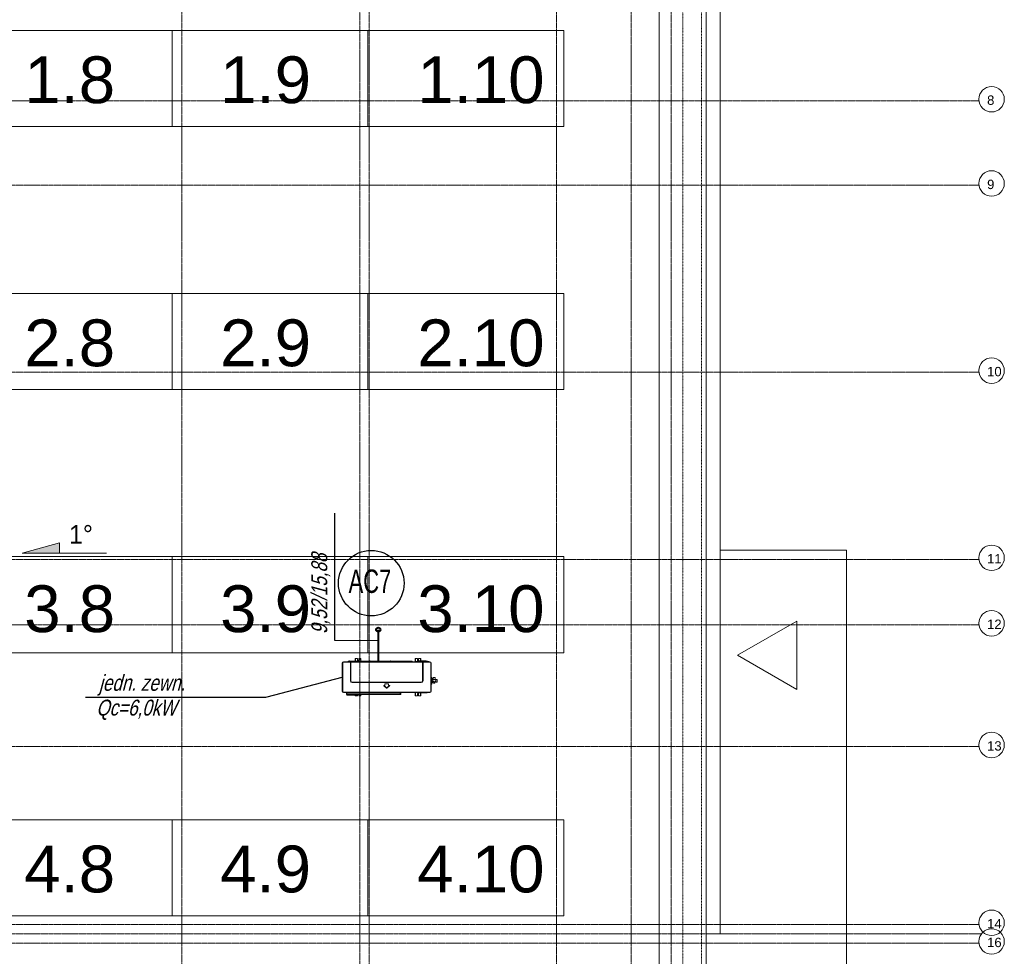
# Model space of a CAD drawing. Header units: millimetres. Extents: x 49908 to 79848, y -11883 to -3092.
# Tile 179 of 222: x 77227 to 78279, y -10441 to -9440. Entities that reach past the tile are written whole.
import ezdxf
from ezdxf.enums import TextEntityAlignment as Align

# ---------------------------------------------------------------- set-up
doc = ezdxf.new("R2010")
doc.units = ezdxf.units.MM
for name, pattern in [('0.5_0.5', [10, 5, -5]), ('B$GRUBA', [0]), ('DASHDOT', [1, 0.5, -0.25, 0, -0.25])]:
    doc.linetypes.add(name, pattern=pattern)
doc.layers.get('0').update_dxf_attribs({"color": 9, "lineweight": 9})
for name, color, linetype, lineweight in [('A_CIENKA', 9, 'Continuous', 9), ('A_HATCH', 9, 'Continuous', 9), ('A_OSIE', 9, 'DASHDOT', 9), ('A_WIDOK', 9, 'Continuous', 9), ('S_Klimatyzacja', 4, 'Continuous', 40), ('\x9dciany', 9, 'Continuous', 9)]:
    doc.layers.add(name, color=color, linetype=linetype, lineweight=lineweight)
doc.layers.add('A_WYMIAR', color=9, linetype='Continuous', lineweight=5, transparency=0.2)
doc.layers.add('S_Opis - woda', color=2, linetype='Continuous')
doc.layers.add('S_Opis CO', color=2, linetype='Continuous')
doc.styles.add('Arial', font='arial.ttf')
doc.styles.add('ARIAL 1.0', font='arial.ttf')
doc.styles.add('ROMANS', font='romanpl.shx', dxfattribs={"bigfont": 'romanbigpl.shx'})

msp = doc.modelspace()

# ---------------------------------------------------------------- hatches: boundary and pattern name
at = {"layer": 'A_CIENKA', "transparency": 33554687}
h = msp.add_hatch(color=256, dxfattribs=at)
h.dxf.hatch_style = 1
h.paths.add_polyline_path([(77269.7, -9999), (77229.7, -10010), (77269.7, -10010), (77269.7, -10009)])

# ---------------------------------------------------------------- linework, layer by layer
msp.add_line((77975.4, -10006.7), (78110.4, -10006.7))
at = {"layer": 'A_CIENKA'}
for p, q in [((77269.7, -9999), (77229.7, -10010)), ((77269.7, -10009), (77269.7, -9999)), ((77319.7, -10010), (77229.7, -10010)), ((77269.7, -10010), (77269.7, -10009)), ((77975.4, -10416.7), (77960.4, -10416.7))]:
    msp.add_line(p, q, dxfattribs=at)
for points in [[(77975.4, -10416.7), (77975.4, -8701.7), (76375.4, -8701.7)], [(77389.8, -9554.2), (77180.5, -9554.2), (77180.5, -9451.4), (77389.8, -9451.4), (77389.8, -9554.2)], [(77599.1, -9554.2), (77389.8, -9554.2), (77389.8, -9451.4), (77599.1, -9451.4), (77599.1, -9554.2)], [(77808.4, -9554.2), (77599.1, -9554.2), (77599.1, -9451.4), (77808.4, -9451.4), (77808.4, -9554.2)], [(77389.8, -9835.3), (77180.5, -9835.3), (77180.5, -9732.6), (77389.8, -9732.6), (77389.8, -9835.3)], [(77599.1, -9835.3), (77389.8, -9835.3), (77389.8, -9732.6), (77599.1, -9732.6), (77599.1, -9835.3)], [(77808.4, -9835.3), (77599.1, -9835.3), (77599.1, -9732.6), (77808.4, -9732.6), (77808.4, -9835.3)], [(77389.8, -10116.5), (77180.5, -10116.5), (77180.5, -10013.7), (77389.8, -10013.7), (77389.8, -10116.5)], [(77599.1, -10116.5), (77389.8, -10116.5), (77389.8, -10013.7), (77599.1, -10013.7), (77599.1, -10116.5)], [(77808.4, -10116.5), (77599.1, -10116.5), (77599.1, -10013.7), (77808.4, -10013.7), (77808.4, -10116.5)], [(77389.8, -10397.6), (77180.5, -10397.6), (77180.5, -10294.8), (77389.8, -10294.8), (77389.8, -10397.6)], [(77599.1, -10397.6), (77389.8, -10397.6), (77389.8, -10294.8), (77599.1, -10294.8), (77599.1, -10397.6)], [(77808.4, -10397.6), (77599.1, -10397.6), (77599.1, -10294.8), (77808.4, -10294.8), (77808.4, -10397.6)]]:
    msp.add_lwpolyline(points, dxfattribs=at)
at = {"layer": 'A_CIENKA', "ltscale": 0.2}
msp.add_lwpolyline([(77210.4, -8806.7), (77960.4, -8806.7), (77960.4, -11226.7), (75590.4, -11226.7), (75590.4, -8806.7), (77210.4, -8806.7)], dxfattribs=at)
msp.add_lwpolyline([(75640.5, -8856.8), (77910.3, -8856.8), (77910.3, -11176.6), (75640.5, -11176.6)], close=True, dxfattribs=at)
at = {"layer": 'A_CIENKA'}
msp.add_lwpolyline([(77994, -10119.2), (78057.4, -10082.6), (78057.4, -10155.8)], close=True, dxfattribs=at)
at = {"layer": 'A_HATCH'}
msp.add_line((78110.4, -10006.7), (78110.4, -11526.7), dxfattribs=at)
at = {"layer": 'A_OSIE', "ltscale": 0.3, "transparency": 33554559}
for p, q in [((77400.4, -8493), (77400.4, -11540.3)), ((77590.4, -8488.8), (77590.4, -11546.7)), ((77600.4, -8493), (77600.4, -11540.3)), ((77800.4, -8493), (77800.4, -11540.3)), ((77880.4, -8493), (77880.4, -11540.3)), ((77922.9, -8493), (77922.9, -11540.3)), ((75350.8, -9526.7), (78251.7, -9526.7)), ((78251.7, -9616.7), (75350.8, -9616.7)), ((78251.7, -9816.7), (75350.8, -9816.7)), ((78251.7, -10016.7), (75350.8, -10016.7)), ((75350.8, -10086.7), (78251.7, -10086.7)), ((78251.7, -10216.7), (75350.8, -10216.7)), ((78251.7, -10406.7), (75350.8, -10406.7)), ((78254.4, -10416.7), (75350.8, -10416.7)), ((78251.7, -10426.7), (75350.8, -10426.7))]:
    msp.add_line(p, q, dxfattribs=at)
at = {"layer": 'A_WIDOK', "linetype": '0.5_0.5', "ltscale": 0.02}
for points in [[(75595.5, -8811.8), (77955.3, -8811.8), (77955.3, -11221.6), (75595.5, -11221.6)], [(75615.5, -8831.8), (77935.3, -8831.8), (77935.3, -11201.6), (75615.5, -11201.6)]]:
    msp.add_lwpolyline(points, close=True, dxfattribs=at)
at = {"layer": 'A_WYMIAR'}
for centre in [(78265.3, -9525), (78265.3, -9615), (78265.3, -9815), (78265.3, -10015), (78265.3, -10085), (78265.3, -10215), (78265.3, -10405), (78265.3, -10425)]:
    msp.add_circle(centre, 13.6, dxfattribs=at)
at = {"layer": 'S_Klimatyzacja'}
msp.add_line((77610.1, -10091.8), (77610.1, -10125.6), dxfattribs=at)
at = {"layer": 'S_Klimatyzacja', "color": 3, "linetype": 'Continuous', "lineweight": 20}
for p, q in [((77571.6, -10157.5), (77571.6, -10127.5)), ((77571.7, -10127.5), (77571.6, -10127.5)), ((77571.9, -10127.5), (77571.7, -10127.5)), ((77572.1, -10127.5), (77571.9, -10127.5)), ((77572.1, -10127.5), (77572.1, -10157.5)), ((77573.1, -10126), (77580.3, -10126)), ((77573.1, -10126), (77573.1, -10126)), ((77573.1, -10126), (77573.1, -10126.2)), ((77573.1, -10126.2), (77573.1, -10126.5)), ((77580.3, -10126.5), (77573.1, -10126.5)), ((77577.7, -10125.9), (77577.6, -10126)), ((77577.8, -10125.8), (77577.7, -10125.9)), ((77577.9, -10125.7), (77577.8, -10125.7)), ((77577.8, -10125.7), (77577.8, -10125.8)), ((77578, -10125.6), (77577.9, -10125.7)), ((77578.1, -10125.6), (77578, -10125.6)), ((77578, -10126), (77578.1, -10125.9)), ((77579.3, -10125.6), (77578.1, -10125.6)), ((77578.1, -10125.7), (77578.1, -10125.6)), ((77578.1, -10125.6), (77578.1, -10125.6)), ((77578.1, -10125.9), (77578.1, -10125.7)), ((77578.1, -10125.9), (77579.3, -10125.9)), ((77578.1, -10126), (77578.1, -10125.9)), ((77578.1, -10125.9), (77578.1, -10125.9)), ((77578.1, -10125.9), (77578.1, -10125.9)), ((77578.1, -10125.9), (77578.1, -10125.9)), ((77578.1, -10125.9), (77578.1, -10125.9)), ((77579.2, -10126), (77579.2, -10125.9)), ((77579.2, -10125.9), (77579.2, -10125.9)), ((77579.3, -10125.4), (77579.3, -10125.5)), ((77579.3, -10125.5), (77579.3, -10125.8)), ((77579.3, -10125.8), (77579.3, -10126)), ((77579.4, -10125.8), (77579.3, -10125.8)), ((77579.5, -10125.8), (77579.4, -10125.8)), ((77579.6, -10125.8), (77579.5, -10125.8)), ((77579.7, -10125.8), (77579.6, -10125.8)), ((77579.7, -10125.5), (77579.7, -10125.4)), ((77579.7, -10125.4), (77579.7, -10125.4)), ((77579.7, -10125.4), (77579.7, -10125.4)), ((77579.7, -10125.8), (77579.7, -10125.5)), ((77601, -10125.6), (77579.7, -10125.6)), ((77579.7, -10126), (77579.7, -10125.8)), ((77579.7, -10125.9), (77601, -10125.9)), ((77580.3, -10126.2), (77580.3, -10126)), ((77580.3, -10126), (77580.3, -10126)), ((77580.4, -10126), (77580.3, -10126)), ((77580.3, -10126), (77580.3, -10126)), ((77580.3, -10126), (77580.3, -10126)), ((77580.3, -10126), (77580.3, -10126)), ((77580.3, -10126), (77580.3, -10126)), ((77580.3, -10126), (77580.3, -10126)), ((77580.3, -10126), (77580.3, -10126)), ((77580.3, -10126), (77580.3, -10126)), ((77580.3, -10126), (77580.3, -10126)), ((77580.3, -10126), (77580.4, -10126)), ((77580.3, -10126.5), (77580.3, -10126.2)), ((77580.3, -10146.5), (77580.3, -10126.5)), ((77580.3, -10126.5), (77580.5, -10126.5)), ((77580.4, -10126), (77580.5, -10126)), ((77580.5, -10126), (77580.4, -10126)), ((77580.4, -10126), (77580.4, -10126)), ((77580.4, -10126), (77580.5, -10126)), ((77580.5, -10126), (77657.7, -10126)), ((77580.5, -10126), (77580.5, -10126)), ((77580.5, -10126), (77580.6, -10126)), ((77580.6, -10126.1), (77580.5, -10126)), ((77580.5, -10126.5), (77580.6, -10126.5)), ((77580.6, -10126), (77580.6, -10126.1)), ((77580.6, -10126.1), (77580.7, -10126.2)), ((77580.6, -10126.3), (77580.6, -10126.1)), ((77580.6, -10126.5), (77580.6, -10126.3)), ((77580.6, -10126.5), (77580.6, -10126.4)), ((77580.6, -10126.4), (77580.7, -10126.4)), ((77580.6, -10126.6), (77580.6, -10126.5)), ((77580.6, -10126.5), (77580.6, -10126.5)), ((77580.6, -10146.5), (77580.6, -10126.6)), ((77580.6, -10126.6), (77580.6, -10126.6)), ((77580.6, -10126.6), (77580.7, -10126.6)), ((77580.7, -10126.2), (77580.7, -10126.4)), ((77580.7, -10126.4), (77580.7, -10126.5)), ((77580.7, -10126.5), (77580.7, -10126.6)), ((77580.7, -10126.6), (77580.7, -10146.5)), ((77657.5, -10126.6), (77580.7, -10126.6)), ((77585.6, -10122.5), (77585.7, -10122.5)), ((77585.6, -10122.5), (77585.6, -10122.5)), ((77585.6, -10122.6), (77585.6, -10122.5)), ((77585.8, -10122.5), (77585.6, -10122.5)), ((77585.6, -10122.5), (77585.6, -10122.5)), ((77585.6, -10122.7), (77585.6, -10122.6)), ((77585.7, -10122.7), (77585.6, -10122.7)), ((77585.6, -10125.6), (77585.6, -10122.7)), ((77585.7, -10122.5), (77585.7, -10122.5)), ((77585.7, -10122.5), (77585.7, -10122.6)), ((77585.7, -10122.5), (77585.8, -10122.5)), ((77585.7, -10122.6), (77585.7, -10122.7)), ((77585.7, -10125.6), (77585.7, -10122.7)), ((77587.7, -10122.5), (77585.8, -10122.5)), ((77587.7, -10122.5), (77585.8, -10122.5)), ((77585.8, -10122.5), (77585.8, -10125.6)), ((77585.8, -10122.5), (77585.8, -10122.5)), ((77587.7, -10122.5), (77587.7, -10122.5)), ((77587.7, -10122.5), (77587.9, -10122.6)), ((77587.9, -10122.6), (77587.7, -10122.5)), ((77587.9, -10122.6), (77588, -10122.8)), ((77588, -10122.8), (77587.9, -10122.6)), ((77588, -10124.5), (77588, -10122.8)), ((77588, -10122.8), (77588, -10122.8)), ((77588, -10124.7), (77588, -10124.5)), ((77588, -10124.5), (77588, -10124.7)), ((77588.2, -10125), (77588, -10124.7)), ((77588, -10124.7), (77588.2, -10125)), ((77588.5, -10125.1), (77588.2, -10125)), ((77588.2, -10125), (77588.5, -10125.1)), ((77588.7, -10125.1), (77588.5, -10125.1)), ((77588.5, -10125.1), (77588.7, -10125.1)), ((77589, -10125), (77588.7, -10125.1)), ((77588.7, -10125.1), (77589, -10125)), ((77589.1, -10124.7), (77589, -10125)), ((77589, -10125), (77589.1, -10124.7)), ((77589.2, -10124.5), (77589.1, -10124.7)), ((77589.1, -10124.7), (77589.2, -10124.5)), ((77589.2, -10122.8), (77589.3, -10122.6)), ((77589.3, -10122.6), (77589.2, -10122.8)), ((77589.2, -10122.8), (77589.2, -10124.5)), ((77589.2, -10122.8), (77589.2, -10122.8)), ((77589.3, -10122.6), (77589.5, -10122.5)), ((77589.5, -10122.5), (77589.3, -10122.6)), ((77591.4, -10122.5), (77589.5, -10122.5)), ((77589.5, -10122.5), (77589.5, -10122.5)), ((77591.4, -10122.5), (77589.5, -10122.5)), ((77591.4, -10122.5), (77591.6, -10122.5)), ((77591.4, -10122.5), (77591.4, -10122.5)), ((77591.4, -10125.6), (77591.4, -10122.5)), ((77591.4, -10122.6), (77591.4, -10122.5)), ((77591.4, -10122.5), (77591.4, -10122.5)), ((77591.4, -10122.5), (77591.4, -10122.5)), ((77591.5, -10122.5), (77591.4, -10122.5)), ((77591.4, -10122.7), (77591.4, -10122.6)), ((77591.6, -10122.7), (77591.4, -10122.7)), ((77591.4, -10122.7), (77591.4, -10125.6)), ((77591.6, -10122.5), (77591.5, -10122.5)), ((77591.6, -10122.5), (77591.6, -10122.5)), ((77591.6, -10122.5), (77591.6, -10122.6)), ((77591.6, -10122.6), (77591.6, -10122.7)), ((77591.6, -10122.7), (77591.6, -10125.6)), ((77601, -10125.4), (77601, -10125.5)), ((77601, -10125.5), (77601, -10125.8)), ((77601, -10125.8), (77601, -10126)), ((77601.1, -10125.8), (77601, -10125.8)), ((77601.2, -10125.8), (77601.1, -10125.8)), ((77601.3, -10125.8), (77601.2, -10125.8)), ((77601.4, -10125.8), (77601.3, -10125.8)), ((77601.4, -10125.5), (77601.4, -10125.4)), ((77601.4, -10125.8), (77601.4, -10125.5)), ((77622.7, -10125.6), (77601.4, -10125.6)), ((77601.4, -10126), (77601.4, -10125.8)), ((77601.4, -10125.9), (77622.7, -10125.9)), ((77622.7, -10125.4), (77622.7, -10125.5)), ((77622.7, -10125.5), (77622.7, -10125.8)), ((77622.7, -10125.8), (77622.7, -10126)), ((77622.8, -10125.8), (77622.7, -10125.8)), ((77622.9, -10125.8), (77622.8, -10125.8)), ((77623, -10125.8), (77622.9, -10125.8)), ((77623.1, -10125.8), (77623, -10125.8)), ((77623.1, -10125.5), (77623.1, -10125.4)), ((77623.1, -10125.8), (77623.1, -10125.5)), ((77644.4, -10125.6), (77623.1, -10125.6)), ((77623.1, -10126), (77623.1, -10125.8)), ((77623.1, -10125.9), (77644.4, -10125.9)), ((77644.5, -10125.3), (77644.4, -10125.4)), ((77644.5, -10125.3), (77644.4, -10125.3)), ((77644.4, -10125.3), (77644.4, -10125.4)), ((77644.4, -10125.4), (77644.4, -10125.4)), ((77644.4, -10125.4), (77644.4, -10125.4)), ((77644.4, -10125.4), (77644.4, -10125.4)), ((77644.4, -10125.4), (77644.4, -10125.5)), ((77644.4, -10125.5), (77644.4, -10125.5)), ((77644.4, -10125.5), (77644.4, -10125.5)), ((77644.4, -10125.5), (77644.4, -10125.5)), ((77644.4, -10125.5), (77644.4, -10125.6)), ((77644.4, -10125.6), (77644.4, -10125.6)), ((77644.4, -10125.6), (77644.4, -10125.7)), ((77644.4, -10125.7), (77644.4, -10125.7)), ((77644.4, -10125.7), (77644.4, -10125.8)), ((77644.4, -10125.8), (77644.4, -10126)), ((77644.5, -10125.8), (77644.4, -10125.8)), ((77644.6, -10125.2), (77644.5, -10125.3)), ((77644.6, -10125.3), (77644.5, -10125.3)), ((77644.5, -10125.3), (77644.5, -10125.3)), ((77644.5, -10125.3), (77644.5, -10125.3)), ((77644.6, -10125.8), (77644.5, -10125.8)), ((77644.7, -10125.3), (77644.6, -10125.2)), ((77644.7, -10125.3), (77644.6, -10125.3)), ((77644.6, -10125.3), (77644.6, -10125.3)), ((77644.6, -10125.3), (77644.6, -10125.3)), ((77644.6, -10125.3), (77644.6, -10125.3)), ((77644.6, -10125.3), (77644.6, -10125.3)), ((77644.7, -10125.8), (77644.6, -10125.8)), ((77644.8, -10125.4), (77644.7, -10125.3)), ((77644.8, -10125.3), (77644.7, -10125.3)), ((77644.7, -10125.3), (77644.7, -10125.3)), ((77644.7, -10125.3), (77644.7, -10125.3)), ((77644.7, -10125.3), (77644.7, -10125.3)), ((77644.7, -10125.3), (77644.7, -10125.3)), ((77644.7, -10125.3), (77644.7, -10125.3)), ((77644.8, -10125.8), (77644.7, -10125.8)), ((77644.8, -10125.4), (77644.8, -10125.3)), ((77644.8, -10125.4), (77644.8, -10125.4)), ((77644.8, -10125.5), (77644.8, -10125.4)), ((77644.8, -10125.4), (77644.8, -10125.4)), ((77644.8, -10125.4), (77644.8, -10125.4)), ((77644.8, -10125.4), (77644.8, -10125.4)), ((77644.8, -10125.6), (77644.8, -10125.5)), ((77644.8, -10125.5), (77644.8, -10125.5)), ((77644.8, -10125.5), (77644.8, -10125.5)), ((77644.8, -10125.5), (77644.8, -10125.5)), ((77646.1, -10125.6), (77644.8, -10125.6)), ((77644.8, -10125.7), (77644.8, -10125.6)), ((77644.8, -10125.6), (77644.8, -10125.6)), ((77644.8, -10125.8), (77644.8, -10125.7)), ((77644.8, -10125.7), (77644.8, -10125.7)), ((77644.8, -10126), (77644.8, -10125.8)), ((77644.8, -10125.9), (77646.1, -10125.9)), ((77645, -10126), (77645, -10125.9)), ((77645, -10125.9), (77645, -10125.9)), ((77646.1, -10125.7), (77646.1, -10125.6)), ((77646.2, -10125.6), (77646.1, -10125.6)), ((77646.1, -10125.6), (77646.1, -10125.6)), ((77646.1, -10125.9), (77646.1, -10125.7)), ((77646.1, -10126), (77646.1, -10125.9)), ((77646.1, -10125.9), (77646.1, -10125.9)), ((77646.1, -10125.9), (77646.1, -10125.9)), ((77646.1, -10125.9), (77646.1, -10125.9)), ((77646.1, -10125.9), (77646.1, -10125.9)), ((77646.1, -10125.9), (77646.2, -10126)), ((77646.3, -10125.7), (77646.2, -10125.6)), ((77646.4, -10125.7), (77646.3, -10125.7)), ((77646.4, -10125.8), (77646.4, -10125.7)), ((77646.5, -10125.8), (77646.4, -10125.8)), ((77646.6, -10126), (77646.5, -10125.8)), ((77649.6, -10122.5), (77649.7, -10122.5)), ((77649.6, -10122.5), (77649.6, -10122.5)), ((77649.6, -10122.6), (77649.6, -10122.5)), ((77649.8, -10122.5), (77649.6, -10122.5)), ((77649.6, -10122.5), (77649.6, -10122.5)), ((77649.6, -10122.7), (77649.6, -10122.6)), ((77649.7, -10122.7), (77649.6, -10122.7)), ((77649.6, -10126), (77649.6, -10122.7)), ((77649.7, -10122.5), (77649.7, -10122.5)), ((77649.7, -10122.5), (77649.7, -10122.6)), ((77649.7, -10122.5), (77649.8, -10122.5)), ((77649.7, -10122.6), (77649.7, -10122.7)), ((77649.7, -10126), (77649.7, -10122.7)), ((77651.7, -10122.5), (77649.8, -10122.5)), ((77651.7, -10122.5), (77649.8, -10122.5)), ((77649.8, -10122.5), (77649.8, -10126)), ((77649.8, -10122.5), (77649.8, -10122.5)), ((77650.6, -10125.7), (77650.3, -10125.9)), ((77650.3, -10125.9), (77650.4, -10125.9)), ((77650.4, -10125.9), (77650.5, -10125.9)), ((77650.5, -10125.9), (77650.8, -10125.9)), ((77650.8, -10125.7), (77650.6, -10125.7)), ((77650.6, -10125.7), (77650.6, -10125.7)), ((77650.7, -10125.7), (77650.7, -10125.7)), ((77650.7, -10125.7), (77650.9, -10125.7)), ((77651.1, -10125.7), (77650.8, -10125.7)), ((77650.8, -10125.9), (77651.1, -10125.9)), ((77650.9, -10125.7), (77651.1, -10125.7)), ((77651.4, -10125.7), (77651.1, -10125.7)), ((77651.1, -10125.7), (77651.4, -10125.7)), ((77651.1, -10125.9), (77651.4, -10125.9)), ((77651.8, -10125.7), (77651.4, -10125.7)), ((77651.4, -10125.7), (77651.8, -10125.7)), ((77651.4, -10125.9), (77651.8, -10125.9)), ((77651.7, -10122.5), (77651.7, -10122.5)), ((77651.7, -10122.5), (77651.9, -10122.6)), ((77651.9, -10122.6), (77651.7, -10122.5)), ((77651.8, -10125.7), (77651.8, -10125.9)), ((77662.6, -10125.7), (77651.8, -10125.7)), ((77651.8, -10125.7), (77662.6, -10125.7)), ((77651.8, -10125.7), (77651.8, -10125.7)), ((77651.8, -10125.7), (77651.8, -10125.7)), ((77651.8, -10125.9), (77657.7, -10125.9)), ((77651.8, -10125.9), (77651.8, -10126)), ((77651.8, -10126), (77651.8, -10126)), ((77651.9, -10122.6), (77652, -10122.8)), ((77652, -10122.8), (77651.9, -10122.6)), ((77652, -10122.8), (77652, -10122.8)), ((77652, -10124.5), (77652, -10122.8)), ((77652, -10124.7), (77652, -10124.5)), ((77652, -10124.5), (77652, -10124.7)), ((77652.2, -10125), (77652, -10124.7)), ((77652, -10124.7), (77652.2, -10125)), ((77652.1, -10125.5), (77652.1, -10125.4)), ((77652.1, -10125.4), (77652.2, -10125.4)), ((77652.3, -10125.4), (77652.1, -10125.4)), ((77652.1, -10125.4), (77652.1, -10125.4)), ((77652.1, -10125.5), (77652.1, -10125.5)), ((77652.1, -10125.5), (77652.3, -10125.5)), ((77652.5, -10125.1), (77652.2, -10125)), ((77652.2, -10125), (77652.5, -10125.1)), ((77652.2, -10125.4), (77652.3, -10125.4)), ((77652.3, -10125.4), (77652.6, -10125.4)), ((77652.6, -10125.4), (77652.3, -10125.4)), ((77652.3, -10125.5), (77652.6, -10125.5)), ((77652.7, -10125.1), (77652.5, -10125.1)), ((77652.5, -10125.1), (77652.7, -10125.1)), ((77652.6, -10125.4), (77652.6, -10125.5)), ((77653.2, -10125.4), (77652.6, -10125.4)), ((77652.6, -10125.4), (77653.2, -10125.4)), ((77652.6, -10125.4), (77652.6, -10125.4)), ((77652.6, -10125.4), (77652.6, -10125.4)), ((77652.6, -10125.5), (77653.2, -10125.5)), ((77652.6, -10125.5), (77652.6, -10125.6)), ((77652.6, -10125.6), (77652.6, -10125.7)), ((77653, -10125), (77652.7, -10125.1)), ((77652.7, -10125.1), (77653, -10125)), ((77653.1, -10124.7), (77653, -10125)), ((77653, -10125), (77653.1, -10124.7)), ((77653.2, -10124.5), (77653.1, -10124.7)), ((77653.1, -10124.7), (77653.2, -10124.5)), ((77653.2, -10122.8), (77653.3, -10122.6)), ((77653.3, -10122.6), (77653.2, -10122.8)), ((77653.2, -10122.8), (77653.2, -10122.8)), ((77653.2, -10122.8), (77653.2, -10124.5)), ((77653.2, -10125.3), (77653.4, -10125.2)), ((77653.2, -10125.5), (77653.2, -10125.3)), ((77653.2, -10125.6), (77653.2, -10125.5)), ((77653.2, -10125.6), (77653.2, -10125.6)), ((77653.2, -10125.6), (77653.3, -10125.6)), ((77653.3, -10122.6), (77653.5, -10122.5)), ((77653.5, -10122.5), (77653.3, -10122.6)), ((77653.3, -10125.6), (77653.4, -10125.7)), ((77653.4, -10125.2), (77653.5, -10125.2)), ((77653.4, -10125.7), (77653.5, -10125.7)), ((77655.4, -10122.5), (77653.5, -10122.5)), ((77653.5, -10122.5), (77653.5, -10122.5)), ((77655.4, -10122.5), (77653.5, -10122.5)), ((77653.5, -10125.2), (77653.5, -10125.7)), ((77653.5, -10125.2), (77660.9, -10125.2)), ((77653.5, -10125.7), (77660.9, -10125.7)), ((77653.5, -10125.7), (77653.5, -10125.7)), ((77653.5, -10125.7), (77653.5, -10125.7)), ((77655.4, -10122.5), (77655.6, -10122.5)), ((77655.4, -10122.5), (77655.4, -10122.5)), ((77655.4, -10125.2), (77655.4, -10122.5)), ((77655.4, -10122.6), (77655.4, -10122.5)), ((77655.4, -10122.5), (77655.4, -10122.5)), ((77655.4, -10122.5), (77655.4, -10122.5)), ((77655.5, -10122.5), (77655.4, -10122.5)), ((77655.4, -10122.7), (77655.4, -10122.6)), ((77655.6, -10122.7), (77655.4, -10122.7)), ((77655.4, -10122.7), (77655.4, -10125.2)), ((77655.6, -10122.5), (77655.5, -10122.5)), ((77655.6, -10122.5), (77655.6, -10122.5)), ((77655.6, -10122.5), (77655.6, -10122.6)), ((77655.6, -10122.6), (77655.6, -10122.7)), ((77655.6, -10122.7), (77655.6, -10125.2)), ((77657.5, -10126.2), (77657.6, -10126.1)), ((77657.5, -10126.4), (77657.5, -10126.2)), ((77657.6, -10126.4), (77657.5, -10126.4)), ((77657.5, -10126.5), (77657.5, -10126.4)), ((77657.5, -10126.6), (77657.5, -10126.5)), ((77657.5, -10146.5), (77657.5, -10126.6)), ((77657.6, -10126.6), (77657.5, -10126.6)), ((77657.6, -10126.1), (77657.6, -10126)), ((77657.6, -10126), (77657.7, -10126)), ((77657.7, -10126), (77657.6, -10126.1)), ((77657.6, -10126.1), (77657.6, -10126.3)), ((77657.6, -10126.3), (77657.6, -10126.5)), ((77657.6, -10126.5), (77657.6, -10126.4)), ((77657.7, -10126.5), (77657.6, -10126.5)), ((77657.6, -10126.5), (77657.6, -10126.5)), ((77657.6, -10126.5), (77657.6, -10126.6)), ((77657.6, -10126.6), (77657.6, -10146.5)), ((77657.6, -10126.6), (77657.6, -10126.6)), ((77657.8, -10126), (77657.7, -10126)), ((77657.7, -10126), (77657.7, -10126)), ((77657.8, -10126), (77657.7, -10126)), ((77657.7, -10126), (77657.8, -10126)), ((77657.9, -10126.5), (77657.7, -10126.5)), ((77657.9, -10126), (77657.8, -10126)), ((77657.8, -10126), (77657.8, -10126)), ((77657.8, -10126), (77657.9, -10126)), ((77657.9, -10125.9), (77662.6, -10125.9)), ((77657.9, -10126), (77665.1, -10126)), ((77657.9, -10126), (77657.9, -10126)), ((77657.9, -10126), (77657.9, -10126.2)), ((77657.9, -10126), (77657.9, -10126)), ((77657.9, -10126), (77657.9, -10126)), ((77657.9, -10126), (77657.9, -10126)), ((77657.9, -10126), (77657.9, -10126)), ((77657.9, -10126), (77657.9, -10126)), ((77657.9, -10126), (77657.9, -10126)), ((77657.9, -10126), (77657.9, -10126)), ((77657.9, -10126), (77657.9, -10126)), ((77657.9, -10126.2), (77657.9, -10126.5)), ((77657.9, -10126.5), (77657.9, -10146.5)), ((77665.1, -10126.5), (77657.9, -10126.5)), ((77660.9, -10125.7), (77660.9, -10125.2)), ((77660.9, -10125.2), (77661.1, -10125.2)), ((77660.9, -10125.7), (77660.9, -10125.7)), ((77660.9, -10125.7), (77660.9, -10125.7)), ((77660.9, -10125.7), (77661, -10125.7)), ((77661, -10125.7), (77661.1, -10125.6)), ((77661.1, -10125.2), (77661.2, -10125.3)), ((77661.1, -10125.6), (77661.2, -10125.6)), ((77661.2, -10125.3), (77661.2, -10125.5)), ((77662, -10125.4), (77661.2, -10125.4)), ((77661.2, -10125.4), (77662, -10125.4)), ((77661.2, -10125.5), (77661.2, -10125.6)), ((77661.2, -10125.5), (77662, -10125.5)), ((77661.2, -10125.6), (77661.2, -10125.6)), ((77662, -10125.5), (77662, -10125.4)), ((77662, -10125.4), (77662.2, -10125.4)), ((77662.2, -10125.4), (77662, -10125.4)), ((77662, -10125.4), (77662, -10125.4)), ((77662, -10125.4), (77662, -10125.4)), ((77662, -10125.5), (77662, -10125.6)), ((77662, -10125.5), (77662.2, -10125.5)), ((77662, -10125.6), (77662, -10125.7)), ((77662.2, -10125.4), (77662.3, -10125.4)), ((77662.4, -10125.4), (77662.2, -10125.4)), ((77662.2, -10125.5), (77662.4, -10125.5)), ((77662.3, -10125.4), (77662.4, -10125.4)), ((77662.5, -10125.4), (77662.4, -10125.4)), ((77662.4, -10125.5), (77662.5, -10125.5)), ((77662.5, -10125.4), (77662.5, -10125.5)), ((77662.6, -10125.7), (77662.6, -10125.9)), ((77663, -10125.7), (77662.6, -10125.7)), ((77662.6, -10125.7), (77662.6, -10125.7)), ((77662.6, -10125.7), (77662.6, -10125.7)), ((77662.6, -10125.7), (77663, -10125.7)), ((77662.6, -10125.9), (77662.6, -10126)), ((77662.6, -10125.9), (77663, -10125.9)), ((77662.6, -10126), (77662.6, -10126)), ((77663.3, -10125.7), (77663, -10125.7)), ((77663, -10125.7), (77663.3, -10125.7)), ((77663, -10125.9), (77663.3, -10125.9)), ((77663.6, -10125.7), (77663.3, -10125.7)), ((77663.3, -10125.7), (77663.5, -10125.7)), ((77663.3, -10125.9), (77663.7, -10125.9)), ((77663.5, -10125.7), (77663.7, -10125.7)), ((77663.8, -10125.7), (77663.6, -10125.7)), ((77663.7, -10125.7), (77663.7, -10125.7)), ((77663.7, -10125.9), (77663.9, -10125.9)), ((77664.1, -10125.9), (77663.8, -10125.7)), ((77663.8, -10125.7), (77663.8, -10125.7)), ((77663.9, -10125.9), (77664, -10125.9)), ((77664, -10125.9), (77664.1, -10125.9)), ((77665.1, -10126), (77665.1, -10126)), ((77665.1, -10126), (77665.1, -10126.2)), ((77665.1, -10126.2), (77665.1, -10126.5)), ((77666.1, -10157.5), (77666.1, -10127.5)), ((77666.4, -10127.5), (77666.1, -10127.5)), ((77666.5, -10127.5), (77666.4, -10127.5)), ((77666.6, -10127.5), (77666.5, -10127.5)), ((77666.6, -10127.5), (77666.6, -10157.5)), ((77580.3, -10146.5), (77580.5, -10146.5)), ((77580.5, -10146.5), (77580.6, -10146.5)), ((77580.6, -10146.5), (77580.6, -10146.5)), ((77580.6, -10146.5), (77580.7, -10146.5)), ((77582.1, -10147.9), (77656.1, -10147.9)), ((77582.1, -10148), (77582.1, -10147.9)), ((77582.1, -10147.9), (77582.1, -10147.9)), ((77656.1, -10148), (77582.1, -10148)), ((77582.1, -10148.1), (77582.1, -10148)), ((77582.1, -10148.3), (77582.1, -10148.1)), ((77656.1, -10148.3), (77582.1, -10148.3)), ((77617, -10151.4), (77617, -10149.8)), ((77617.1, -10149.8), (77617, -10149.8)), ((77617.1, -10151.4), (77617.1, -10149.8)), ((77617.2, -10149.8), (77617.1, -10149.8)), ((77617.1, -10149.8), (77617.1, -10149.8)), ((77617.1, -10149.8), (77617.1, -10149.8)), ((77617.2, -10149.6), (77621, -10149.6)), ((77617.2, -10149.7), (77617.2, -10149.6)), ((77617.2, -10149.7), (77621, -10149.7)), ((77617.2, -10149.8), (77617.2, -10149.7)), ((77617.2, -10149.7), (77617.2, -10149.7)), ((77617.2, -10149.7), (77617.2, -10149.7)), ((77617.2, -10149.8), (77617.2, -10151.4)), ((77621, -10149.8), (77617.2, -10149.8)), ((77621, -10149.7), (77621, -10149.6)), ((77621, -10149.8), (77621, -10149.7)), ((77621, -10149.7), (77621, -10149.7)), ((77621, -10149.7), (77621, -10149.7)), ((77621, -10151.4), (77621, -10149.8)), ((77621, -10149.8), (77621.1, -10149.8)), ((77621.1, -10149.8), (77621.1, -10151.4)), ((77621.1, -10149.8), (77621.1, -10149.8)), ((77621.1, -10149.8), (77621.1, -10149.8)), ((77621.1, -10149.8), (77621.2, -10149.8)), ((77621.2, -10149.8), (77621.2, -10151.4)), ((77656.1, -10148), (77656.1, -10147.9)), ((77656.1, -10147.9), (77656.1, -10147.9)), ((77656.1, -10148.1), (77656.1, -10148)), ((77656.1, -10148.3), (77656.1, -10148.1)), ((77657.6, -10146.5), (77657.5, -10146.5)), ((77657.6, -10146.5), (77657.6, -10146.5)), ((77657.7, -10146.5), (77657.6, -10146.5)), ((77657.9, -10146.5), (77657.7, -10146.5)), ((77571.7, -10157.5), (77571.6, -10157.5)), ((77571.9, -10157.5), (77571.7, -10157.5)), ((77572.1, -10157.5), (77571.9, -10157.5)), ((77573.1, -10158.5), (77665.1, -10158.5)), ((77573.1, -10158.5), (77573.1, -10158.7)), ((77573.1, -10158.7), (77573.1, -10158.9)), ((77573.1, -10158.9), (77573.1, -10159)), ((77665.1, -10159), (77573.1, -10159)), ((77576.1, -10160.5), (77575.9, -10159)), ((77576, -10160.5), (77576.1, -10160.6)), ((77576.1, -10160.5), (77576.1, -10160.5)), ((77576.1, -10160.5), (77576.3, -10160.5)), ((77576.1, -10160.6), (77576.1, -10160.7)), ((77576.1, -10160.7), (77576.1, -10160.7)), ((77576.3, -10160.5), (77576.5, -10160.5)), ((77576.5, -10160.5), (77576.8, -10160.5)), ((77576.7, -10159), (77576.8, -10160.5)), ((77576.8, -10160.5), (77633.5, -10160.5)), ((77576.8, -10160.5), (77576.8, -10160.8)), ((77616, -10151.7), (77616.1, -10151.6)), ((77619, -10154.2), (77616, -10151.7)), ((77616, -10151.7), (77616, -10151.7)), ((77616, -10151.8), (77616, -10151.7)), ((77616, -10151.7), (77616, -10151.7)), ((77619, -10154.2), (77616, -10151.8)), ((77616.1, -10151.4), (77617, -10151.4)), ((77616.1, -10151.5), (77616.1, -10151.4)), ((77616.1, -10151.5), (77617, -10151.5)), ((77616.1, -10151.6), (77616.1, -10151.5)), ((77616.1, -10151.5), (77616.1, -10151.5)), ((77616.1, -10151.5), (77616.1, -10151.5)), ((77616.1, -10151.6), (77619.1, -10154.1)), ((77617, -10151.6), (77616.1, -10151.6)), ((77617.1, -10151.4), (77617, -10151.4)), ((77617, -10151.5), (77617, -10151.4)), ((77617, -10151.6), (77617, -10151.5)), ((77617, -10151.5), (77617, -10151.5)), ((77617, -10151.5), (77617, -10151.5)), ((77617.2, -10151.4), (77617.1, -10151.4)), ((77617.1, -10151.4), (77617.1, -10151.4)), ((77617.1, -10151.4), (77617.1, -10151.4)), ((77619, -10154.2), (77619.1, -10154.1)), ((77619, -10154.2), (77619, -10154.2)), ((77619, -10154.2), (77619, -10154.2)), ((77619.1, -10154.1), (77622.1, -10151.6)), ((77619.1, -10154.1), (77619.1, -10154.1)), ((77619.2, -10154.2), (77619.1, -10154.1)), ((77619.1, -10154.1), (77619.1, -10154.1)), ((77622.2, -10151.7), (77619.2, -10154.2)), ((77622.2, -10151.8), (77619.2, -10154.2)), ((77619.2, -10154.2), (77619.2, -10154.2)), ((77619.2, -10154.2), (77619.2, -10154.2)), ((77621.1, -10151.4), (77621, -10151.4)), ((77621.1, -10151.4), (77621.1, -10151.4)), ((77621.2, -10151.4), (77621.1, -10151.4)), ((77621.1, -10151.4), (77621.1, -10151.4)), ((77621.2, -10151.4), (77622.1, -10151.4)), ((77621.2, -10151.4), (77621.2, -10151.5)), ((77621.2, -10151.5), (77622.1, -10151.5)), ((77621.2, -10151.5), (77621.2, -10151.5)), ((77621.2, -10151.5), (77621.2, -10151.6)), ((77621.2, -10151.5), (77621.2, -10151.5)), ((77622.1, -10151.6), (77621.2, -10151.6)), ((77622.1, -10151.4), (77622.1, -10151.5)), ((77622.1, -10151.5), (77622.1, -10151.5)), ((77622.1, -10151.5), (77622.1, -10151.6)), ((77622.1, -10151.5), (77622.1, -10151.5)), ((77622.2, -10151.7), (77622.1, -10151.6)), ((77622.2, -10151.7), (77622.2, -10151.7)), ((77622.2, -10151.8), (77622.2, -10151.7)), ((77622.2, -10151.7), (77622.2, -10151.7)), ((77633.5, -10160.5), (77633.6, -10159)), ((77633.5, -10160.5), (77633.5, -10160.8)), ((77633.5, -10160.5), (77633.8, -10160.5)), ((77633.8, -10160.5), (77634.1, -10160.5)), ((77634.1, -10160.5), (77634.2, -10160.5)), ((77634.2, -10160.5), (77634.3, -10160.5)), ((77634.2, -10160.7), (77634.3, -10160.6)), ((77634.4, -10159), (77634.3, -10160.5)), ((77634.3, -10160.6), (77634.3, -10160.5)), ((77634.3, -10160.7), (77634.3, -10160.6)), ((77634.3, -10160.6), (77634.3, -10160.6)), ((77649.6, -10162.2), (77649.6, -10159)), ((77649.7, -10162.2), (77649.7, -10159)), ((77649.8, -10159), (77649.8, -10162.5)), ((77652.2, -10160), (77652, -10160.2)), ((77652, -10160.2), (77652, -10160.5)), ((77652, -10160.5), (77652, -10162.2)), ((77652.5, -10159.9), (77652.2, -10160)), ((77652.7, -10159.9), (77652.5, -10159.9)), ((77653, -10160), (77652.7, -10159.9)), ((77652.9, -10159), (77652.8, -10159)), ((77652.9, -10159), (77652.9, -10159)), ((77652.9, -10159), (77653.1, -10159)), ((77653.1, -10159.1), (77653, -10159.1)), ((77653.1, -10160.2), (77653, -10160)), ((77653.1, -10159), (77653.2, -10159)), ((77653.2, -10159.1), (77653.1, -10159.1)), ((77653.2, -10160.5), (77653.1, -10160.2)), ((77653.2, -10159), (77662.1, -10159)), ((77653.2, -10159), (77653.2, -10159)), ((77653.2, -10159.1), (77653.2, -10159)), ((77653.2, -10159), (77653.2, -10159)), ((77662.1, -10159.1), (77653.2, -10159.1)), ((77653.2, -10162.2), (77653.2, -10160.5)), ((77655.4, -10159.1), (77655.4, -10162.2)), ((77655.4, -10162.5), (77655.4, -10159.1)), ((77655.6, -10159.1), (77655.6, -10162.2)), ((77662.1, -10159), (77662.1, -10159)), ((77662.1, -10159.1), (77662.1, -10159)), ((77662.1, -10159), (77662.1, -10159)), ((77662.1, -10159), (77662.3, -10159)), ((77662.3, -10159.1), (77662.1, -10159.1)), ((77662.3, -10159), (77662.4, -10159)), ((77662.3, -10159.1), (77662.3, -10159.1)), ((77662.4, -10159), (77662.5, -10159)), ((77662.5, -10159), (77662.5, -10159)), ((77665.1, -10158.5), (77665.1, -10158.7)), ((77665.1, -10158.7), (77665.1, -10158.9)), ((77665.1, -10158.9), (77665.1, -10159)), ((77666.4, -10157.5), (77666.1, -10157.5)), ((77666.5, -10157.5), (77666.4, -10157.5)), ((77666.6, -10157.5), (77666.5, -10157.5)), ((77576.1, -10160.7), (77576.2, -10160.8)), ((77576.2, -10160.8), (77576.2, -10160.8)), ((77576.2, -10160.8), (77576.2, -10160.9)), ((77576.2, -10160.9), (77576.3, -10160.9)), ((77576.3, -10160.9), (77576.3, -10160.9)), ((77576.3, -10160.9), (77576.4, -10160.9)), ((77576.4, -10160.9), (77576.4, -10161)), ((77576.4, -10161), (77576.4, -10161)), ((77576.4, -10161), (77576.5, -10161)), ((77576.4, -10161), (77576.4, -10161)), ((77576.4, -10161), (77576.4, -10161)), ((77576.6, -10161), (77576.5, -10161)), ((77576.6, -10161), (77576.5, -10161)), ((77576.5, -10161), (77576.6, -10161)), ((77576.5, -10161), (77576.5, -10161)), ((77576.5, -10161), (77576.5, -10161)), ((77576.5, -10161), (77576.5, -10161)), ((77576.5, -10161), (77576.5, -10161)), ((77576.5, -10161), (77576.5, -10161)), ((77576.5, -10161), (77576.5, -10161)), ((77576.5, -10161), (77576.5, -10161)), ((77576.5, -10161), (77576.5, -10161)), ((77576.5, -10161), (77576.5, -10161)), ((77576.5, -10161), (77576.5, -10161)), ((77576.5, -10161), (77576.6, -10161)), ((77576.5, -10161), (77576.5, -10161)), ((77576.5, -10161), (77576.5, -10161)), ((77576.5, -10161), (77576.5, -10161)), ((77576.6, -10161.6), (77576.6, -10161)), ((77576.6, -10161), (77576.6, -10161)), ((77576.6, -10161), (77576.6, -10161)), ((77576.7, -10161), (77576.6, -10161)), ((77576.7, -10161), (77576.6, -10161)), ((77576.6, -10161), (77576.6, -10161)), ((77576.6, -10161), (77576.7, -10161)), ((77576.6, -10161), (77576.6, -10161)), ((77576.6, -10161), (77576.6, -10161)), ((77576.6, -10161), (77576.6, -10161)), ((77576.6, -10161), (77576.6, -10161)), ((77576.6, -10161), (77576.6, -10161)), ((77576.6, -10161), (77576.6, -10161)), ((77576.6, -10161), (77576.6, -10161)), ((77576.6, -10161), (77576.6, -10161)), ((77576.6, -10161), (77576.6, -10161)), ((77576.6, -10161.6), (77576.6, -10161.7)), ((77576.6, -10161.6), (77576.6, -10161.7)), ((77576.6, -10161.6), (77576.6, -10161.6)), ((77576.6, -10161.6), (77576.6, -10161.6)), ((77576.6, -10161.7), (77576.8, -10161.8)), ((77576.6, -10161.7), (77576.8, -10161.8)), ((77576.7, -10161), (77576.7, -10161)), ((77576.7, -10161), (77576.8, -10161)), ((77576.7, -10161), (77576.7, -10161)), ((77576.7, -10161), (77576.7, -10161)), ((77576.8, -10161), (77576.7, -10161)), ((77576.7, -10161), (77576.7, -10161)), ((77576.7, -10161), (77576.8, -10161)), ((77576.8, -10160.8), (77576.8, -10160.9)), ((77576.8, -10160.9), (77576.8, -10161)), ((77633.5, -10161), (77576.8, -10161)), ((77586.9, -10161), (77576.8, -10161)), ((77576.8, -10161), (77576.8, -10161.8)), ((77576.8, -10161), (77576.8, -10161)), ((77576.8, -10161), (77576.8, -10161)), ((77576.8, -10161.8), (77586.9, -10161.8)), ((77586.9, -10161.8), (77576.8, -10161.8)), ((77576.8, -10161.8), (77576.8, -10161.8)), ((77576.8, -10161.8), (77576.8, -10161.8)), ((77585.6, -10162.2), (77585.6, -10161.8)), ((77585.6, -10162.2), (77585.7, -10162.2)), ((77585.6, -10162.4), (77585.6, -10162.2)), ((77585.6, -10162.5), (77585.6, -10162.4)), ((77585.7, -10162.5), (77585.6, -10162.5)), ((77585.7, -10162.2), (77585.7, -10161.8)), ((77585.7, -10162.2), (77585.7, -10162.4)), ((77585.7, -10162.4), (77585.7, -10162.5)), ((77585.8, -10162.5), (77585.7, -10162.5)), ((77585.8, -10161.8), (77585.8, -10162.5)), ((77587.7, -10162.5), (77585.8, -10162.5)), ((77585.8, -10162.5), (77585.8, -10162.5)), ((77586.9, -10161.8), (77586.9, -10161)), ((77587, -10161), (77586.9, -10161)), ((77587.1, -10161.7), (77586.9, -10161.8)), ((77586.9, -10161.8), (77587.1, -10161.7)), ((77586.9, -10161.8), (77586.9, -10161.8)), ((77586.9, -10161.8), (77586.9, -10161.8)), ((77587, -10161), (77587, -10161)), ((77587.1, -10161), (77587.1, -10161.6)), ((77587.1, -10161.6), (77587.1, -10161.7)), ((77587.1, -10161.7), (77587.1, -10161.6)), ((77587.1, -10161.6), (77587.1, -10161.6)), ((77587.1, -10161.6), (77587.1, -10161.6)), ((77587.7, -10162.5), (77587.9, -10162.4)), ((77587.9, -10162.4), (77588, -10162.2)), ((77588, -10161), (77588, -10162.2)), ((77589.2, -10162.2), (77589.2, -10161)), ((77589.2, -10162.2), (77589.3, -10162.4)), ((77589.3, -10162.4), (77589.5, -10162.5)), ((77591.4, -10162.5), (77589.5, -10162.5)), ((77591.4, -10161), (77591.4, -10162.2)), ((77591.4, -10162.5), (77591.4, -10161)), ((77591.4, -10162.2), (77591.6, -10162.2)), ((77591.4, -10162.4), (77591.4, -10162.2)), ((77591.4, -10162.5), (77591.4, -10162.4)), ((77591.6, -10162.5), (77591.4, -10162.5)), ((77591.4, -10162.5), (77591.4, -10162.5)), ((77591.4, -10162.5), (77591.4, -10162.5)), ((77591.6, -10161), (77591.6, -10162.2)), ((77591.6, -10162.2), (77591.6, -10162.4)), ((77591.6, -10162.4), (77591.6, -10162.5)), ((77599, -10161), (77599.3, -10161.1)), ((77599.4, -10161.1), (77599.3, -10161.1)), ((77599.4, -10161.1), (77599.4, -10161)), ((77610.9, -10161.1), (77599.4, -10161.1)), ((77599.4, -10161.1), (77599.4, -10161.1)), ((77610.9, -10161.1), (77610.9, -10161)), ((77611, -10161.1), (77610.9, -10161.1)), ((77611, -10161.1), (77611.4, -10161)), ((77611, -10161.1), (77611, -10161.1)), ((77633.5, -10161), (77633.4, -10161)), ((77633.4, -10161), (77633.4, -10161)), ((77633.4, -10161), (77633.4, -10161)), ((77633.5, -10160.8), (77633.5, -10160.9)), ((77633.5, -10160.9), (77633.5, -10161)), ((77633.6, -10161), (77633.5, -10161)), ((77633.6, -10161), (77633.5, -10161)), ((77633.5, -10161), (77633.5, -10161)), ((77633.5, -10161), (77633.5, -10161)), ((77633.8, -10161), (77633.6, -10161)), ((77633.7, -10161), (77633.6, -10161)), ((77633.6, -10161), (77633.6, -10161)), ((77633.6, -10161), (77633.6, -10161)), ((77633.6, -10161), (77633.6, -10161)), ((77633.7, -10161), (77633.7, -10161)), ((77633.7, -10161), (77633.7, -10161)), ((77633.7, -10161), (77633.7, -10161)), ((77633.7, -10161), (77633.7, -10161)), ((77633.7, -10161), (77633.7, -10161)), ((77633.7, -10161), (77633.7, -10161)), ((77633.8, -10161), (77633.8, -10161)), ((77633.9, -10161), (77634, -10160.9)), ((77633.9, -10160.9), (77633.9, -10160.9)), ((77633.9, -10160.9), (77633.9, -10160.9)), ((77633.9, -10161), (77633.9, -10161)), ((77633.9, -10161), (77633.9, -10161)), ((77633.9, -10161), (77633.9, -10161)), ((77633.9, -10161), (77633.9, -10161)), ((77634, -10160.9), (77634, -10160.9)), ((77634, -10160.9), (77634.1, -10160.9)), ((77634.1, -10160.9), (77634.2, -10160.8)), ((77634.2, -10160.8), (77634.2, -10160.7)), ((77634.2, -10160.7), (77634.3, -10160.7)), ((77649.6, -10162.2), (77649.7, -10162.2)), ((77649.6, -10162.4), (77649.6, -10162.2)), ((77649.6, -10162.5), (77649.6, -10162.4)), ((77649.7, -10162.5), (77649.6, -10162.5)), ((77649.7, -10162.2), (77649.7, -10162.4)), ((77649.7, -10162.4), (77649.7, -10162.5)), ((77649.8, -10162.5), (77649.7, -10162.5)), ((77651.7, -10162.5), (77649.8, -10162.5)), ((77649.8, -10162.5), (77649.8, -10162.5)), ((77651.7, -10162.5), (77651.9, -10162.4)), ((77651.9, -10162.4), (77652, -10162.2)), ((77653.2, -10162.2), (77653.3, -10162.4)), ((77653.3, -10162.4), (77653.5, -10162.5)), ((77655.4, -10162.5), (77653.5, -10162.5)), ((77655.4, -10162.2), (77655.6, -10162.2)), ((77655.4, -10162.4), (77655.4, -10162.2)), ((77655.4, -10162.5), (77655.4, -10162.4)), ((77655.6, -10162.5), (77655.4, -10162.5)), ((77655.4, -10162.5), (77655.4, -10162.5)), ((77655.4, -10162.5), (77655.4, -10162.5)), ((77655.6, -10162.2), (77655.6, -10162.4)), ((77655.6, -10162.4), (77655.6, -10162.5))]:
    msp.add_line(p, q, dxfattribs=at)
at = {"layer": 'S_Klimatyzacja', "color": 3, "lineweight": 20}
for p, q in [((77667.2, -10142.8), (77666.6, -10142.5)), ((77667.2, -10149.9), (77666.6, -10150.2)), ((77667.4, -10143), (77667.4, -10149.6)), ((77667.8, -10144), (77667.4, -10144)), ((77667.8, -10148.7), (77667.4, -10148.7)), ((77667.8, -10144), (77667.8, -10148.7)), ((77668.2, -10144.1), (77667.8, -10144.1)), ((77668.2, -10145), (77667.8, -10145)), ((77669, -10145.6), (77667.8, -10145.6)), ((77669.2, -10147.1), (77667.8, -10147.1)), ((77668.2, -10147.7), (77667.8, -10147.7)), ((77668.2, -10148.5), (77667.8, -10148.5)), ((77668.2, -10144.1), (77668.2, -10145)), ((77668.2, -10147.7), (77668.2, -10148.5)), ((77668.8, -10143.5), (77668.7, -10143.6)), ((77668.7, -10144.8), (77668.7, -10143.6)), ((77668.9, -10144.9), (77668.7, -10144.8)), ((77668.9, -10143), (77668.8, -10143.5)), ((77670.8, -10143), (77668.9, -10143)), ((77670.9, -10144.9), (77668.9, -10144.9)), ((77669.1, -10144.9), (77669.1, -10145.4)), ((77669.4, -10148.1), (77669.2, -10148.1)), ((77669.2, -10148.9), (77669.2, -10148.1)), ((77669.4, -10148.9), (77669.2, -10148.9)), ((77669.3, -10147.2), (77669.3, -10147.7)), ((77669.4, -10147.7), (77669.3, -10147.7)), ((77669.4, -10147.7), (77669.4, -10148.1)), ((77670.4, -10148.1), (77669.4, -10148.1)), ((77670.3, -10149.1), (77669.4, -10149.1)), ((77670.3, -10147.7), (77670.3, -10148.1)), ((77670.4, -10147.7), (77670.3, -10147.7)), ((77670.4, -10147.4), (77670.4, -10147.7)), ((77670.4, -10148.1), (77670.5, -10148.1)), ((77670.4, -10148.9), (77670.5, -10148.9)), ((77670.5, -10148.9), (77670.5, -10148.1)), ((77670.6, -10144.9), (77670.6, -10145.2)), ((77671.6, -10147.2), (77670.6, -10147.2)), ((77670.8, -10143), (77670.9, -10143.5)), ((77671.6, -10145.4), (77670.8, -10145.4)), ((77670.9, -10143.5), (77671, -10143.6)), ((77670.9, -10144.9), (77671, -10144.8)), ((77671, -10144.8), (77671, -10143.6)), ((77671.6, -10145.1), (77671.7, -10144.9)), ((77671.6, -10145.1), (77671.6, -10147.5)), ((77671.6, -10147.5), (77671.7, -10147.7)), ((77672.9, -10144.9), (77671.7, -10144.9)), ((77672.9, -10147.7), (77671.7, -10147.7)), ((77673, -10145.1), (77672.9, -10144.9)), ((77673, -10147.5), (77672.9, -10147.7)), ((77673, -10145.1), (77673, -10147.5))]:
    msp.add_line(p, q, dxfattribs=at)
at = {"layer": 'S_Klimatyzacja', "ltscale": 0.01}
msp.add_circle((77610.1, -10091.8), 2.27, dxfattribs=at)
at = {"layer": 'S_Klimatyzacja', "color": 3, "linetype": 'Continuous', "lineweight": 20}
for centre, radius, start, end in [((77573.1, -10127.5), 1.5, 90, 180), ((77573.1, -10127.5), 1, 90, 180), ((77579.5, -10125.4), 0.2, 0, 180), ((77601.2, -10125.4), 0.2, 0, 180), ((77622.9, -10125.4), 0.2, 0, 180), ((77650.3, -10125.9), 0.05, 270, 315), ((77650.7, -10125.8), 0.13, 90, 135), ((77651.9, -10125.5), 0.2, 270, 0), ((77652.1, -10125.4), 0.05, 90, 180), ((77653.2, -10125.6), 0.05, 270, 0), ((77661.3, -10125.6), 0.05, 180, 270), ((77662.4, -10125.4), 0.05, 0, 90), ((77662.7, -10125.5), 0.2, 180, 270), ((77663.7, -10125.8), 0.13, 45, 90), ((77664.1, -10125.9), 0.05, 225, 270), ((77665.1, -10127.5), 1.5, 0, 90), ((77665.1, -10127.5), 1, 0, 90), ((77582.1, -10146.5), 1.8, 180, 270), ((77582.1, -10146.5), 1.51, 180, 270), ((77582.1, -10146.5), 1.41, 180, 270), ((77617.2, -10149.8), 0.2, 90, 180), ((77617.2, -10149.8), 0.1, 90, 180), ((77621, -10149.8), 0.2, 0, 90), ((77621, -10149.8), 0.1, 0, 90), ((77656.1, -10146.5), 1.41, 270, 0), ((77656.1, -10146.5), 1.51, 270, 0), ((77656.1, -10146.5), 1.8, 270, 0), ((77573.1, -10157.5), 1.5, 180, 270), ((77573.1, -10157.5), 1, 180, 270), ((77616.1, -10151.6), 0.2, 90, 230.7106), ((77616.1, -10151.6), 0.1, 90, 230.7106), ((77617, -10151.4), 0.2, 270, 0), ((77617, -10151.4), 0.1, 270, 0), ((77619.1, -10154.1), 0.1, 230.7106, 309.2894), ((77619.1, -10154.1), 0.2, 230.7106, 309.2894), ((77621.2, -10151.4), 0.2, 180, 270), ((77621.2, -10151.4), 0.1, 180, 270), ((77622.1, -10151.6), 0.2, 309.2894, 90), ((77622.1, -10151.6), 0.1, 309.2894, 90), ((77653, -10158.9), 0.2, 220, 270), ((77662.3, -10158.9), 0.2, 270, 320), ((77665.1, -10157.5), 1, 270, 0), ((77665.1, -10157.5), 1.5, 270, 0)]:
    msp.add_arc(centre, radius, start, end, dxfattribs=at)
at = {"layer": 'S_Klimatyzacja', "color": 3, "lineweight": 20}
for centre, radius, start, end in [((77667.1, -10143), 0.292, 0, 63.4349), ((77667.1, -10149.6), 0.292, 296.5651, 0), ((77669, -10145.4), 0.153, 270, 0), ((77669.2, -10147.2), 0.153, 0, 90), ((77669.7, -10148.9), 0.381, 186.1813, 217.4215), ((77670, -10148.9), 0.381, 322.5785, 353.8187), ((77670.6, -10147.4), 0.229, 90, 180), ((77670.8, -10145.2), 0.229, 180, 270)]:
    msp.add_arc(centre, radius, start, end, dxfattribs=at)
at = {"layer": 'S_Opis - woda'}
msp.add_line((77563.7, -10103.3), (77563.7, -9967.2), dxfattribs=at)
at = {"layer": 'S_Opis - woda', "linetype": 'Continuous', "lineweight": 0}
msp.add_line((77563.7, -10103.3), (77610.1, -10103.3), dxfattribs=at)
at = {"layer": 'S_Opis CO', "color": 1, "ltscale": 0.1}
msp.add_line((77491.6, -10163.7), (77571.6, -10142.5), dxfattribs=at)
at = {"layer": 'S_Opis CO', "color": 3, "ltscale": 0.1}
msp.add_line((77297.5, -10163.8), (77490.6, -10163.8), dxfattribs=at)
at = {"layer": 'S_Opis CO', "color": 3}
msp.add_circle((77602.6, -10042.1), 35, dxfattribs=at)
at = {"layer": '\x9dciany'}
for p, q in [((77960.4, -8806.7), (77960.4, -10416.7)), ((77960.4, -10416.7), (77960.4, -11226.7))]:
    msp.add_line(p, q, dxfattribs=at)

# ---------------------------------------------------------------- texts
at = {"layer": 'A_CIENKA', "linetype": 'B$GRUBA', "style": 'ARIAL 1.0'}
for s, p in [('1.8', (77231.9, -9529.2)), ('1.9', (77441.2, -9529.2)), ('1.10', (77651.8, -9529.2)), ('2.8', (77231.9, -9810.3)), ('2.9', (77441.2, -9810.3)), ('2.10', (77651.8, -9810.3)), ('3.8', (77231.9, -10094.4)), ('3.9', (77441.2, -10094.4)), ('3.10', (77651.8, -10094.4)), ('4.8', (77231.9, -10372.5)), ('4.9', (77441.2, -10372.5)), ('4.10', (77651.8, -10372.5))]:
    msp.add_text(s, height=50, dxfattribs=at).set_placement(p)
at = {"layer": 'A_CIENKA', "insert": (77279.7, -9980), "char_height": 20, "attachment_point": 1}
msp.add_mtext_dynamic_manual_height_columns('1%%D', width=260, gutter_width=17.5, heights=[0], dxfattribs=at)
at = {"layer": 'A_WYMIAR', "char_height": 10, "attachment_point": 1, "style": 'Arial'}
for s, insert in [('8', (78260.5, -9521)), ('9', (78260.5, -9611)), ('10', (78260.5, -9811)), ('11', (78260.5, -10011)), ('12', (78260.5, -10081)), ('13', (78260.5, -10211)), ('14', (78260.5, -10401)), ('16', (78260.5, -10421))]:
    msp.add_mtext_dynamic_manual_height_columns(s, width=473.698, gutter_width=1.25, heights=[0], dxfattribs=dict(at, insert=insert))
at = {"layer": 'S_Opis - woda', "style": 'ROMANS', "oblique": 15, "width": 0.8}
msp.add_text('9,52/15,88', height=17, rotation=90, dxfattribs=at).set_placement((77547.1, -10096.5), align=Align.MIDDLE_LEFT)
at = {"layer": 'S_Opis CO', "color": 3, "style": 'ROMANS', "width": 0.7}
msp.add_text('AC7', height=25, dxfattribs=at).set_placement((77601.2, -10040), align=Align.MIDDLE_CENTER)
at = {"layer": 'S_Opis CO', "lineweight": 18, "style": 'ROMANS', "oblique": 15, "width": 0.8}
for s, p in [('jedn. zewn.', (77311.7, -10157.1)), ('Qc=6,0kW', (77308.8, -10183.6))]:
    msp.add_text(s, height=17, dxfattribs=at).set_placement(p)

doc.saveas('drawing.dxf')
